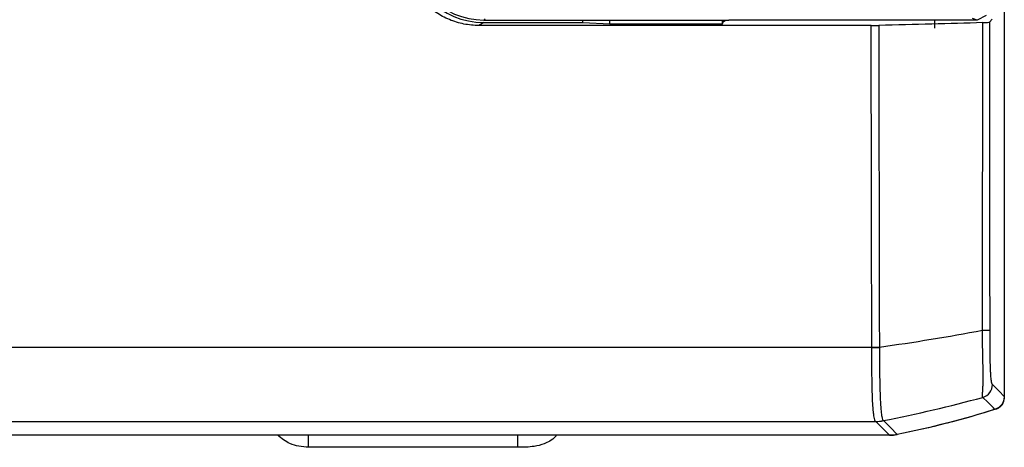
# Model space of a CAD drawing. Header units: millimetres. Extents: x 15 to 415, y 5 to 292.
# Tile 10 of 15: x 239 to 304, y 161 to 189. Entities that reach past the tile are written whole.
import ezdxf

# ---------------------------------------------------------------- set-up
doc = ezdxf.new("R2010")
doc.units = ezdxf.units.MM

msp = doc.modelspace()

# ---------------------------------------------------------------- linework, layer by layer
at = {"color": 7, "linetype": 'Continuous', "lineweight": 25}
for p, q in [((304.222, 189.934), (304.222, 164.208)), ((269.95, 188.813), (269.624, 188.618)), ((269.95, 188.813), (276.462, 188.813)), ((270.03, 189.05), (269.953, 188.974)), ((269.953, 188.974), (286.075, 188.974)), ((276.462, 188.813), (276.462, 188.974)), ((276.462, 188.813), (278.24, 188.72)), ((278.24, 188.72), (278.24, 188.974)), ((278.24, 188.72), (285.67, 188.72)), ((285.67, 188.72), (285.67, 188.974)), ((285.67, 188.72), (285.715, 188.853)), ((285.715, 188.853), (285.916, 188.974)), ((285.715, 188.853), (285.715, 188.974)), ((302.443, 188.974), (286.075, 188.974)), ((299.649, 188.439), (299.65, 188.974)), ((302.443, 188.974), (302.128, 189.079)), ((303.019, 189.28), (302.443, 188.974)), ((303.24, 188.843), (303.43, 189.033)), ((295.455, 188.618), (269.624, 188.618)), ((295.495, 167.423), (209.18, 167.423)), ((304.218, 164.213), (304.218, 164.109)), ((208.947, 162.571), (295.751, 162.571)), ((295.756, 162.566), (295.751, 162.571)), ((296.667, 161.656), (295.756, 162.566)), ((296.667, 161.656), (121.135, 161.656)), ((272.178, 160.869), (258.4, 160.869))]:
    msp.add_line(p, q, dxfattribs=at)
at = {"color": 8, "linetype": 'Continuous', "lineweight": 25}
for p, q in [((258.4, 160.869), (258.4, 161.656)), ((272.178, 160.869), (272.178, 161.656))]:
    msp.add_line(p, q, dxfattribs=at)
at = {"color": 7, "linetype": 'Continuous', "lineweight": 25, "flags": 128}
for points in [[(303.441, 165.002), (303.88, 164.556), (304.222, 164.208)], [(303.602, 163.362), (303.508, 163.456), (303.13, 163.831), (302.807, 164.152), (302.807, 164.152)], [(296.261, 162.622), (296.717, 162.164), (297.173, 161.707)]]:
    msp.add_lwpolyline(points, dxfattribs=at)
at = {"color": 7, "linetype": 'Continuous', "lineweight": 25}
for centre, radius, start, end in [((274.721, 318.529), 152.563, 278.01557, 280.60081), ((276.174, 263.368), 102.729, 281.27573, 285.02596)]:
    msp.add_arc(centre, radius, start, end, dxfattribs=at)
for centre, major_axis, ratio, start_param, end_param in [((269.974, 193.9), (-4.381, -2.624), 0.99484, 5.745762, 7.311997), ((269.955, 193.928), (-3.503, -3.503), 0.999695, 5.497939, 7.068431)]:
    msp.add_ellipse(centre, major_axis=major_axis, ratio=ratio, start_param=start_param, end_param=end_param, dxfattribs=at)
for points, knots in [([(269.624, 188.618), (269.289, 188.618), (268.96, 188.651), (268.474, 188.746), (268.313, 188.786), (267.995, 188.882), (267.836, 188.938), (267.375, 189.127), (267.083, 189.282), (266.531, 189.647), (266.269, 189.86), (265.799, 190.326), (265.588, 190.58), (265.216, 191.132), (265.057, 191.427), (264.801, 192.035), (264.703, 192.353), (264.57, 193.008), (264.537, 193.34), (264.536, 193.674)], [0, 0, 0, 0, 0.125, 0.125, 0.1875, 0.1875, 0.25, 0.25, 0.375, 0.375, 0.5, 0.5, 0.625, 0.625, 0.75, 0.75, 0.875, 0.875, 1, 1, 1, 1]), ([(302.81, 188.805), (302.872, 188.807), (302.929, 188.809), (303.031, 188.815), (303.077, 188.818), (303.188, 188.828), (303.232, 188.835), (303.24, 188.843)], [0, 0, 0, 0, 0.25, 0.25, 0.5, 0.5, 1, 1, 1, 1]), ([(295.455, 188.618), (295.49, 188.618), (295.558, 188.618), (295.659, 188.619), (295.759, 188.62), (295.858, 188.621), (295.921, 188.623), (295.953, 188.623)], [0, 0, 0, 0, 0.20128, 0.40064, 0.599355, 0.798716, 1, 1, 1, 1]), ([(302.787, 168.57), (302.923, 168.572), (303.039, 168.575), (303.204, 168.582), (303.253, 168.586), (303.261, 168.59)], [0, 0, 0, 0, 0.5, 0.5, 1, 1, 1, 1]), ([(303.261, 168.59), (303.262, 168.107), (303.262, 167.624), (303.27, 166.914), (303.274, 166.678), (303.284, 166.235), (303.291, 166.023), (303.303, 165.757), (303.308, 165.675), (303.319, 165.532), (303.324, 165.469), (303.341, 165.305), (303.353, 165.227), (303.39, 165.057), (303.416, 165.027), (303.441, 165.002)], [0, 0, 0, 0, 0.25, 0.25, 0.375, 0.375, 0.5, 0.5, 0.5625, 0.5625, 0.625, 0.625, 0.75, 0.75, 1, 1, 1, 1]), ([(302.807, 164.152), (302.792, 164.167), (302.785, 164.186), (302.783, 164.262), (302.786, 164.319), (302.793, 164.444), (302.796, 164.492), (302.804, 164.606), (302.808, 164.672), (302.816, 164.819), (302.82, 164.901), (302.826, 165.084), (302.829, 165.185), (302.835, 165.509), (302.832, 165.756), (302.822, 166.28), (302.816, 166.558), (302.804, 167.125), (302.798, 167.412), (302.789, 167.989), (302.787, 168.279), (302.787, 168.57)], [0, 0, 0, 0, 0.125, 0.125, 0.25, 0.25, 0.3125, 0.3125, 0.375, 0.375, 0.4375, 0.4375, 0.5, 0.5, 0.625, 0.625, 0.75, 0.75, 0.875, 0.875, 1, 1, 1, 1]), ([(295.751, 162.571), (295.736, 162.587), (295.707, 162.618), (295.669, 162.735), (295.635, 162.917), (295.608, 163.141), (295.586, 163.37), (295.569, 163.575), (295.55, 163.873), (295.53, 164.377), (295.512, 165.219), (295.5, 166.265), (295.497, 167.023), (295.495, 167.423)], [0, 0, 0, 0, 0.113764, 0.215191, 0.302222, 0.373682, 0.429976, 0.4721, 0.50079, 0.595672, 0.711159, 0.847569, 1, 1, 1, 1]), ([(295.994, 167.428), (295.996, 167.107), (295.998, 166.786), (296.002, 166.146), (296.006, 165.828), (296.015, 165.205), (296.022, 164.901), (296.038, 164.328), (296.048, 164.059), (296.073, 163.597), (296.088, 163.405), (296.118, 163.096), (296.135, 162.98), (296.168, 162.805), (296.185, 162.746), (296.22, 162.665), (296.237, 162.645), (296.255, 162.628)], [0, 0, 0, 0, 0.125, 0.125, 0.25, 0.25, 0.375, 0.375, 0.5, 0.5, 0.625, 0.625, 0.75, 0.75, 0.875, 0.875, 1, 1, 1, 1]), ([(302.807, 164.152), (302.988, 164.206), (303.151, 164.32), (303.378, 164.624), (303.44, 164.813), (303.441, 165.002)], [0, 0, 0, 0, 0.5, 0.5, 1, 1, 1, 1]), ([(304.222, 164.208), (304.222, 164.02), (304.162, 163.836), (303.941, 163.533), (303.782, 163.419), (303.602, 163.362)], [0, 0, 0, 0, 0.5, 0.5, 1, 1, 1, 1]), ([(303.693, 163.392), (303.723, 163.403), (303.783, 163.425), (303.867, 163.47), (303.943, 163.525), (304.013, 163.59), (304.087, 163.679), (304.157, 163.797), (304.208, 163.949), (304.215, 164.055), (304.218, 164.109)], [0, 0, 0, 0, 0.102027, 0.20142, 0.299738, 0.39859, 0.499559, 0.665592, 0.829861, 1, 1, 1, 1]), ([(258.4, 160.869), (257.976, 160.908), (257.22, 160.978), (256.631, 161.45), (256.373, 161.656)], [0, 0, 0, 0, 0.561634, 1, 1, 1, 1]), ([(274.732, 161.656), (274.712, 161.629), (274.596, 161.47), (274.313, 161.28), (273.844, 161.051), (273.131, 160.877), (272.542, 160.872), (272.178, 160.869)], [0, 0, 0, 0, 0.036765, 0.213246, 0.36073, 0.605336, 1, 1, 1, 1]), ([(296.662, 161.661), (296.705, 161.661), (296.79, 161.663), (296.917, 161.673), (297.044, 161.688), (297.127, 161.703), (297.169, 161.711)], [0, 0, 0, 0, 0.250411, 0.500151, 0.749816, 1, 1, 1, 1]), ([(297.173, 161.707), (297.131, 161.699), (297.048, 161.683), (296.921, 161.668), (296.794, 161.658), (296.709, 161.657), (296.667, 161.656)], [0, 0, 0, 0, 0.250269, 0.499949, 0.749654, 1, 1, 1, 1])]:
    msp.add_open_spline(points, degree=3, knots=knots, dxfattribs=at)
for points in [[(302.81, 188.805), (300.611, 188.736), (298.318, 188.675), (295.953, 188.623)], [(302.787, 168.57), (302.793, 175.314), (302.8, 182.059), (302.81, 188.805)], [(303.24, 188.843), (303.245, 182.091), (303.251, 175.341), (303.261, 168.591)], [(295.495, 167.452), (295.482, 174.202), (295.469, 181.258), (295.455, 188.618)], [(295.953, 188.623), (295.964, 181.566), (295.978, 174.51), (295.994, 167.457)], [(295.495, 167.452), (295.665, 167.452), (295.837, 167.454), (295.994, 167.457)], [(295.495, 167.423), (295.665, 167.423), (295.837, 167.425), (295.994, 167.428)], [(303.693, 163.392), (301.551, 162.713), (299.372, 162.151), (297.169, 161.711)], [(303.602, 163.362), (301.491, 162.695), (299.344, 162.142), (297.173, 161.707)], [(295.751, 162.571), (295.92, 162.572), (296.09, 162.591), (296.255, 162.628)], [(295.756, 162.566), (295.925, 162.566), (296.095, 162.585), (296.261, 162.622)], [(296.255, 162.628), (296.257, 162.626), (296.259, 162.624), (296.261, 162.622)]]:
    msp.add_open_spline(points, degree=3, dxfattribs=at)

doc.saveas('drawing.dxf')
